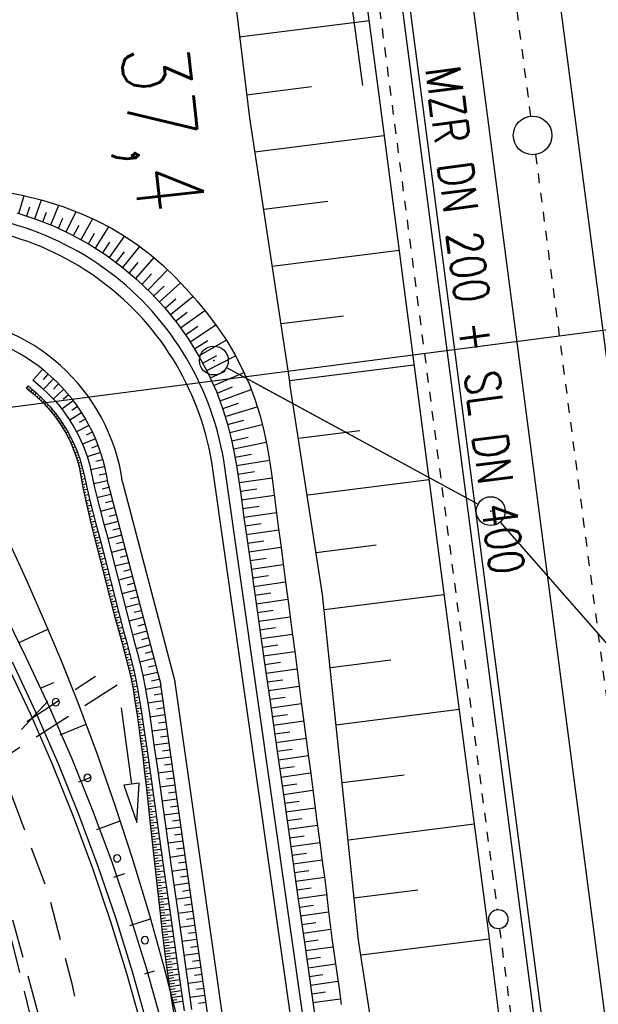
# Model space of a CAD drawing. Extents: x 446224 to 446791, y 446199 to 447379.
# Tile 109 of 113: x 446357 to 446387, y 447286 to 447337. Entities that reach past the tile are written whole.
import ezdxf

# ---------------------------------------------------------------- set-up
doc = ezdxf.new("R2010")
doc.units = 0
doc.header["$LTSCALE"] = 2
doc.header["$MEASUREMENT"] = 0
for name, pattern in [('ACAD_ISO03W100', [0.5, 0.25, -0.25]), ('ACAD_ISO10W100W', [0.5, 0.25, -0.25]), ('AUSGEZOGEN', [0]), ('GESTRICH-X2', [1.5, 1, -0.5])]:
    doc.linetypes.add(name, pattern=pattern)
doc.layers.get('0').update_dxf_attribs({"linetype": 'AUSGEZOGEN'})
for name, color, linetype in [('200-GRENZL-BAB', 7, 'AUSGEZOGEN'), ('200-GRENZP-BAB', 7, 'AUSGEZOGEN'), ('201-GRENZL-BAB', 7, 'AUSGEZOGEN'), ('201-GRENZP-BAB', 7, 'AUSGEZOGEN'), ('BOESCHG', 250, 'AUSGEZOGEN'), ('DB-Autohof', 15, 'CONTINUOUS'), ('DB-Bahnachse', 7, 'CONTINUOUS'), ('DB-Böschungen', 15, 'CONTINUOUS'), ('DB-Gleisachse', 7, 'CONTINUOUS'), ('DB-Kabelanlagen', 15, 'CONTINUOUS'), ('DB-Tiefenentwässerung', 15, 'CONTINUOUS'), ('DB-Wegböschungen', 15, 'CONTINUOUS'), ('DB-Wege', 15, 'CONTINUOUS'), ('GASLTG', 4, 'GESTRICH-X2'), ('Planeinteilung', 250, 'CONTINUOUS'), ('RAHMEN', 7, 'AUSGEZOGEN'), ('SCHMUTZWASSER', 30, 'GESTRICH-X2'), ('W-LTG', 4, 'GESTRICH-X2')]:
    doc.layers.add(name, color=color, linetype=linetype)
doc.styles.add('ROMANS', font='romans.shx', dxfattribs={"width": 0.8})

# ---------------------------------------------------------------- blocks, each defined once
blk = doc.blocks.new('1135420')
at = {"layer": 'RAHMEN'}
blk.add_line((25, 415), (25, 5), dxfattribs=at)
blk = doc.blocks.new('GST')
at = {"color": 0}
blk.add_circle((0, 0), 0.75, dxfattribs=at)
blk.add_point((0, 0), dxfattribs=at)

msp = doc.modelspace()

# ---------------------------------------------------------------- linework, layer by layer
at = {"layer": '200-GRENZL-BAB', "flags": 128}
for points in [[(446367.809, 447318.821), (446380.851, 447311.727)], [(446382.005, 447310.805), (446401.026, 447289.114)]]:
    msp.add_lwpolyline(points, dxfattribs=at)
at = {"layer": '201-GRENZL-BAB', "flags": 128}
for points in [[(446368.737, 447318.317), (446380.851, 447311.729)], [(446382.005, 447310.806), (446401.026, 447289.114)]]:
    msp.add_lwpolyline(points, dxfattribs=at)
at = {"layer": 'BOESCHG'}
msp.add_lwpolyline([(446482.746, 447140.555, 0.000007), (446485.092, 447124.399, 0.000282)], format="xyb", dxfattribs=at)
at = {"layer": 'DB-Autohof', "linetype": 'Continuous'}
for p, q in [((446354.347, 447310.05), (446357.378, 447303.834)), ((446356.453, 447309.939), (446357.403, 447307.858)), ((446357.403, 447307.858), (446358.323, 447305.765)), ((446358.323, 447305.765), (446359.209, 447303.657)), ((446357.083, 447304.585), (446358.538, 447305.26)), ((446357.083, 447304.585), (446358.538, 447305.26)), ((446357.378, 447303.834), (446358.606, 447301.224)), ((446356.411, 447303.433), (446357.632, 447300.838)), ((446356.682, 447303.563), (446357.905, 447300.962)), ((446359.209, 447303.657), (446360.059, 447301.534)), ((446358.153, 447302.19), (446358.854, 447302.495)), ((446358.153, 447302.19), (446358.854, 447302.495)), ((446360.059, 447301.534), (446361.08, 447298.821)), ((446357.632, 447300.838), (446358.779, 447298.213)), ((446357.905, 447300.962), (446359.056, 447298.329)), ((446358.606, 447301.224), (446359.762, 447298.577)), ((446359.178, 447299.77), (446360.521, 447300.326)), ((446359.178, 447299.77), (446360.521, 447300.326)), ((446361.08, 447298.821), (446362.04, 447296.085)), ((446358.779, 447298.213), (446359.853, 447295.556)), ((446359.056, 447298.329), (446360.133, 447295.664)), ((446359.762, 447298.577), (446360.844, 447295.9)), ((446360.153, 447297.332), (446360.795, 447297.58)), ((446360.153, 447297.332), (446360.795, 447297.58)), ((446360.133, 447295.664), (446361.135, 447292.971)), ((446360.844, 447295.9), (446361.851, 447293.193)), ((446362.04, 447296.085), (446362.939, 447293.327)), ((446359.853, 447295.556), (446360.852, 447292.87)), ((446361.081, 447294.873), (446362.297, 447295.317)), ((446361.081, 447294.873), (446362.297, 447295.317)), ((446361.851, 447293.193), (446362.782, 447290.46)), ((446362.939, 447293.327), (446363.778, 447290.549)), ((446360.852, 447292.87), (446361.776, 447290.158)), ((446361.135, 447292.971), (446362.062, 447290.25)), ((446361.958, 447292.397), (446362.533, 447292.591)), ((446361.958, 447292.397), (446362.533, 447292.591)), ((446363.778, 447290.549), (446364.558, 447287.753)), ((446361.776, 447290.158), (446362.625, 447287.42)), ((446362.062, 447290.25), (446362.912, 447287.505)), ((446362.782, 447290.46), (446363.637, 447287.701)), ((446362.787, 447289.899), (446363.867, 447290.241)), ((446362.787, 447289.899), (446363.867, 447290.241)), ((446362.912, 447287.505), (446363.686, 447284.737)), ((446363.566, 447287.385), (446364.071, 447287.535)), ((446363.566, 447287.385), (446364.071, 447287.535)), ((446363.637, 447287.701), (446364.415, 447284.92)), ((446364.558, 447287.753), (446365.279, 447284.941)), ((446362.625, 447287.42), (446363.396, 447284.661))]:
    msp.add_line(p, q, dxfattribs=at)
for centre, start, end in [((446358.955, 447301.468), 0, 180), ((446358.955, 447301.468), 180, 0), ((446360.597, 447297.542), 0, 180), ((446360.597, 447297.542), 180, 0), ((446362.129, 447293.371), 0, 180), ((446362.129, 447293.371), 180, 0), ((446363.575, 447289.131), 0, 180), ((446363.575, 447289.131), 180, 0)]:
    msp.add_arc(centre, 0.188, start, end, dxfattribs=at)
at = {"layer": 'DB-Bahnachse', "linetype": 'ACAD_ISO10W100W'}
msp.add_line((446381.826, 447345.232), (446383.574, 447331.842), dxfattribs=at)
msp.add_lwpolyline([(446383.833, 447329.86), (446396.526, 447232.684)], dxfattribs=at)
at = {"layer": 'DB-Bahnachse', "linetype": 'Continuous'}
msp.add_circle((446383.681, 447330.848), 1, dxfattribs=at)
at = {"layer": 'DB-Böschungen', "linetype": 'Continuous'}
for p, q in [((446374.226, 447344.243), (446375.736, 447332.669)), ((446367.576, 447343.377), (446368.995, 447331.767)), ((446375.736, 447332.669), (446378.968, 447307.879)), ((446368.995, 447331.767), (446371.091, 447317.971)), ((446378.968, 447307.879), (446381.323, 447290.033)), ((446381.323, 447290.033), (446382.201, 447283.088))]:
    msp.add_line(p, q, dxfattribs=at)
for points in [[(446375.215, 447336.786), (446368.469, 447335.934)], [(446368.845, 447332.958), (446372.218, 447333.384)], [(446375.967, 447330.833), (446369.271, 447329.987)], [(446369.746, 447327.024), (446373.069, 447327.444)], [(446376.769, 447324.887), (446370.172, 447324.054)], [(446370.647, 447321.09), (446373.871, 447321.497)], [(446377.521, 447318.934), (446371.072, 447318.12)], [(446371.081, 447317.994), (446372.774, 447307.046), (446374.633, 447289.137), (446375.709, 447282.218), (446378.395, 447257.358), (446381.529, 447232.556), (446383.972, 447218.803)], [(446371.548, 447315.156), (446374.722, 447315.557)], [(446378.323, 447312.988), (446372.023, 447312.192)], [(446372.448, 447309.222), (446375.574, 447309.617)], [(446379.075, 447307.035), (446372.874, 447306.252)], [(446373.2, 447303.269), (446376.326, 447303.664)], [(446379.876, 447301.089), (446373.477, 447300.28)], [(446373.804, 447297.298), (446377.028, 447297.705)], [(446380.652, 447295.139), (446374.13, 447294.315)], [(446374.407, 447291.326), (446377.73, 447291.746)], [(446381.43, 447289.19), (446374.783, 447288.35)]]:
    msp.add_lwpolyline(points, dxfattribs=at)
at = {"layer": 'DB-Gleisachse', "linetype": 'Continuous'}
for p, q in [((446384.08, 447345.526), (446426.409, 447021.37)), ((446379.618, 447344.945), (446421.935, 447020.876))]:
    msp.add_line(p, q, dxfattribs=at)
at = {"layer": 'DB-Kabelanlagen', "linetype": 'Continuous'}
for p, q in [((446375.999, 447344.474), (446411.289, 447074.213)), ((446376.395, 447344.525), (446411.686, 447074.265))]:
    msp.add_line(p, q, dxfattribs=at)
at = {"layer": 'DB-Tiefenentwässerung', "linetype": 'ACAD_ISO03W100'}
for p, q in [((446374.836, 447344.322), (446381.839, 447290.714)), ((446381.968, 447289.722), (446391.962, 447213.22))]:
    msp.add_line(p, q, dxfattribs=at)
at = {"layer": 'DB-Tiefenentwässerung', "linetype": 'Continuous'}
msp.add_lwpolyline([(446374.882, 447333.439), (446374.346, 447337.403), (446374.743, 447337.457), (446374.078, 447339.385), (446373.95, 447337.349), (446374.346, 447337.403)], dxfattribs=at)
msp.add_circle((446381.904, 447290.218), 0.5, dxfattribs=at)
at = {"layer": 'DB-Wegböschungen', "linetype": 'Continuous'}
for p, q in [((446357.031, 447326.804), (446357.31, 447327.73)), ((446357.871, 447326.528), (446358.218, 447327.505)), ((446357.451, 447326.672), (446357.609, 447327.147)), ((446358.285, 447326.374), (446358.476, 447326.874)), ((446358.693, 447326.209), (446359.114, 447327.232)), ((446359.487, 447325.85), (446360.002, 447326.906)), ((446359.093, 447326.036), (446359.326, 447326.556)), ((446360.262, 447325.447), (446360.87, 447326.533)), ((446359.877, 447325.654), (446360.158, 447326.19)), ((446360.643, 447325.228), (446360.968, 447325.778)), ((446361.018, 447325), (446361.711, 447326.112)), ((446361.386, 447324.761), (446361.753, 447325.321)), ((446361.742, 447324.516), (446362.528, 447325.635)), ((446362.09, 447324.262), (446362.508, 447324.818)), ((446362.431, 447323.998), (446363.315, 447325.097)), ((446362.77, 447323.721), (446363.23, 447324.266)), ((446363.101, 447323.436), (446364.052, 447324.511)), ((446363.739, 447322.839), (446364.751, 447323.879)), ((446363.424, 447323.142), (446363.915, 447323.671)), ((446364.337, 447322.215), (446365.421, 447323.205)), ((446364.044, 447322.529), (446364.566, 447323.039)), ((446364.621, 447321.894), (446365.184, 447322.375)), ((446364.897, 447321.562), (446366.067, 447322.501)), ((446365.168, 447321.22), (446365.772, 447321.682)), ((446365.428, 447320.871), (446366.677, 447321.779)), ((446365.679, 447320.516), (446366.325, 447320.961)), ((446365.92, 447320.154), (446367.254, 447321.027)), ((446366.152, 447319.787), (446366.839, 447320.213)), ((446366.371, 447319.418), (446367.79, 447320.24)), ((446366.579, 447319.043), (446367.31, 447319.437)), ((446366.779, 447318.662), (446368.277, 447319.416)), ((446358.257, 447318.712), (446357.78, 447318.17)), ((446366.969, 447318.273), (446367.734, 447318.634)), ((446358.535, 447318.466), (446358.293, 447318.198)), ((446358.812, 447318.215), (446358.319, 447317.688)), ((446367.148, 447317.883), (446368.708, 447318.565)), ((446357.439, 447317.749), (446357.53, 447317.858)), ((446357.548, 447317.658), (446357.592, 447317.711)), ((446357.656, 447317.566), (446357.744, 447317.669)), ((446359.352, 447317.684), (446358.825, 447317.189)), ((446359.084, 447317.956), (446358.831, 447317.699)), ((446367.314, 447317.488), (446368.109, 447317.808)), ((446367.469, 447317.087), (446369.084, 447317.685)), ((446357.764, 447317.474), (446357.807, 447317.524)), ((446357.871, 447317.381), (446357.957, 447317.478)), ((446357.977, 447317.287), (446358.019, 447317.334)), ((446358.082, 447317.192), (446358.167, 447317.284)), ((446358.185, 447317.096), (446358.227, 447317.14)), ((446358.287, 447316.998), (446358.371, 447317.083)), ((446359.85, 447317.096), (446359.274, 447316.658)), ((446359.607, 447317.397), (446359.332, 447317.163)), ((446358.387, 447316.898), (446358.429, 447316.939)), ((446358.484, 447316.797), (446358.57, 447316.876)), ((446358.58, 447316.692), (446358.623, 447316.731)), ((446358.673, 447316.586), (446358.759, 447316.661)), ((446360.076, 447316.787), (446359.779, 447316.581)), ((446367.613, 447316.683), (446368.432, 447316.96)), ((446367.745, 447316.273), (446369.401, 447316.784)), ((446358.763, 447316.477), (446358.807, 447316.514)), ((446358.85, 447316.367), (446358.94, 447316.437)), ((446358.936, 447316.255), (446358.981, 447316.289)), ((446359.018, 447316.141), (446359.111, 447316.206)), ((446359.099, 447316.025), (446359.146, 447316.057)), ((446360.287, 447316.47), (446359.677, 447316.082)), ((446360.485, 447316.145), (446360.173, 447315.962)), ((446367.864, 447315.862), (446368.701, 447316.093)), ((446359.177, 447315.907), (446359.272, 447315.97)), ((446359.253, 447315.788), (446359.302, 447315.819)), ((446359.327, 447315.667), (446359.426, 447315.728)), ((446359.398, 447315.546), (446359.449, 447315.575)), ((446360.672, 447315.811), (446360.033, 447315.474)), ((446367.974, 447315.439), (446369.659, 447315.869)), ((446359.468, 447315.423), (446359.572, 447315.481)), ((446359.536, 447315.299), (446359.589, 447315.327)), ((446359.601, 447315.174), (446359.71, 447315.229)), ((446359.664, 447315.048), (446359.72, 447315.075)), ((446361.006, 447315.125), (446360.341, 447314.84)), ((446360.846, 447315.473), (446360.52, 447315.316)), ((446368.074, 447315.019), (446368.922, 447315.213)), ((446359.725, 447314.92), (446359.839, 447314.973)), ((446359.784, 447314.792), (446359.842, 447314.818)), ((446359.839, 447314.662), (446359.959, 447314.713)), ((446359.891, 447314.532), (446359.954, 447314.556)), ((446361.149, 447314.769), (446360.81, 447314.642)), ((446368.165, 447314.594), (446369.869, 447314.944)), ((446359.942, 447314.401), (446360.07, 447314.447)), ((446359.988, 447314.268), (446360.054, 447314.29)), ((446360.032, 447314.134), (446360.168, 447314.176)), ((446360.072, 447313.999), (446360.142, 447314.019)), ((446361.275, 447314.403), (446360.585, 447314.188)), ((446361.38, 447314.036), (446361.032, 447313.943)), ((446368.248, 447314.165), (446369.103, 447314.324)), ((446368.324, 447313.734), (446370.037, 447314.019)), ((446360.109, 447313.864), (446360.254, 447313.901)), ((446360.143, 447313.727), (446360.218, 447313.745)), ((446360.175, 447313.589), (446360.329, 447313.624)), ((446361.47, 447313.669), (446360.768, 447313.504)), ((446360.204, 447313.451), (446360.284, 447313.468)), ((446360.232, 447313.312), (446360.396, 447313.345)), ((446360.258, 447313.173), (446360.342, 447313.189)), ((446360.283, 447313.034), (446360.457, 447313.065)), ((446361.55, 447313.306), (446361.199, 447313.228)), ((446368.395, 447313.295), (446369.251, 447313.428)), ((446368.461, 447312.856), (446370.172, 447313.102)), ((446360.308, 447312.894), (446360.397, 447312.91)), ((446360.333, 447312.754), (446360.516, 447312.787)), ((446360.358, 447312.613), (446360.452, 447312.631)), ((446360.384, 447312.472), (446360.576, 447312.51)), ((446361.627, 447312.946), (446360.923, 447312.793)), ((446361.706, 447312.591), (446361.355, 447312.511)), ((446368.524, 447312.41), (446369.377, 447312.529)), ((446360.411, 447312.332), (446360.509, 447312.352)), ((446360.439, 447312.193), (446360.639, 447312.233)), ((446360.468, 447312.053), (446360.57, 447312.074)), ((446360.498, 447311.913), (446360.706, 447311.957)), ((446361.79, 447312.239), (446361.088, 447312.068)), ((446368.585, 447311.962), (446370.287, 447312.196)), ((446360.528, 447311.773), (446360.634, 447311.796)), ((446360.56, 447311.634), (446360.774, 447311.682)), ((446360.592, 447311.494), (446360.701, 447311.52)), ((446361.971, 447311.536), (446361.272, 447311.349)), ((446361.878, 447311.888), (446361.528, 447311.797)), ((446368.645, 447311.513), (446369.494, 447311.629)), ((446360.625, 447311.355), (446360.845, 447311.408)), ((446360.658, 447311.217), (446360.769, 447311.243)), ((446360.691, 447311.078), (446360.918, 447311.133)), ((446360.726, 447310.939), (446360.84, 447310.968)), ((446362.067, 447311.183), (446361.716, 447311.088)), ((446368.706, 447311.063), (446370.398, 447311.294)), ((446360.76, 447310.801), (446360.991, 447310.859)), ((446360.795, 447310.663), (446360.911, 447310.692)), ((446360.83, 447310.525), (446361.065, 447310.584)), ((446362.164, 447310.829), (446361.462, 447310.638)), ((446362.262, 447310.475), (446361.91, 447310.379)), ((446368.769, 447310.611), (446369.612, 447310.729)), ((446360.865, 447310.387), (446360.984, 447310.417)), ((446360.9, 447310.249), (446361.139, 447310.309)), ((446360.936, 447310.111), (446361.056, 447310.141)), ((446360.971, 447309.973), (446361.213, 447310.034)), ((446362.359, 447310.121), (446361.652, 447309.929)), ((446368.833, 447310.16), (446370.513, 447310.398)), ((446361.006, 447309.835), (446361.128, 447309.866)), ((446361.042, 447309.697), (446361.286, 447309.759)), ((446361.077, 447309.56), (446361.2, 447309.591)), ((446361.112, 447309.422), (446361.358, 447309.484)), ((446362.549, 447309.409), (446361.837, 447309.221)), ((446362.454, 447309.765), (446362.1, 447309.67)), ((446368.897, 447309.709), (446369.735, 447309.829)), ((446368.962, 447309.26), (446370.632, 447309.5)), ((446361.148, 447309.284), (446361.271, 447309.315)), ((446361.183, 447309.146), (446361.43, 447309.208)), ((446361.218, 447309.008), (446361.342, 447309.039)), ((446361.254, 447308.87), (446361.5, 447308.933)), ((446362.643, 447309.052), (446362.285, 447308.959)), ((446369.027, 447308.81), (446369.86, 447308.93)), ((446361.289, 447308.732), (446361.412, 447308.764)), ((446361.324, 447308.595), (446361.571, 447308.657)), ((446361.359, 447308.457), (446361.483, 447308.488)), ((446362.735, 447308.697), (446362.018, 447308.511)), ((446369.092, 447308.361), (446370.752, 447308.6)), ((446361.395, 447308.319), (446361.641, 447308.381)), ((446361.43, 447308.181), (446361.553, 447308.212)), ((446361.465, 447308.043), (446361.71, 447308.105)), ((446361.5, 447307.905), (446361.623, 447307.936)), ((446362.918, 447307.986), (446362.198, 447307.799)), ((446362.827, 447308.341), (446362.467, 447308.248)), ((446369.156, 447307.912), (446369.984, 447308.031)), ((446361.535, 447307.767), (446361.78, 447307.829)), ((446361.57, 447307.629), (446361.692, 447307.66)), ((446361.606, 447307.491), (446361.849, 447307.553)), ((446361.641, 447307.353), (446361.762, 447307.384)), ((446363.009, 447307.63), (446362.648, 447307.536)), ((446369.22, 447307.462), (446370.871, 447307.7)), ((446361.676, 447307.216), (446361.918, 447307.277)), ((446361.711, 447307.078), (446361.832, 447307.108)), ((446361.746, 447306.94), (446361.988, 447307.001)), ((446363.101, 447307.275), (446362.377, 447307.086)), ((446363.192, 447306.919), (446362.83, 447306.825)), ((446369.284, 447307.013), (446370.107, 447307.131)), ((446361.781, 447306.802), (446361.902, 447306.832)), ((446361.817, 447306.664), (446362.058, 447306.725)), ((446361.852, 447306.526), (446361.972, 447306.557)), ((446361.888, 447306.387), (446362.128, 447306.45)), ((446363.285, 447306.564), (446362.557, 447306.375)), ((446369.347, 447306.564), (446370.988, 447306.8)), ((446361.924, 447306.249), (446362.043, 447306.281)), ((446361.959, 447306.111), (446362.198, 447306.175)), ((446361.995, 447305.974), (446362.115, 447306.005)), ((446362.032, 447305.836), (446362.269, 447305.899)), ((446363.472, 447305.857), (446362.743, 447305.661)), ((446363.378, 447306.21), (446363.013, 447306.114)), ((446369.411, 447306.114), (446370.229, 447306.232)), ((446369.475, 447305.665), (446371.106, 447305.9)), ((446362.068, 447305.699), (446362.187, 447305.73)), ((446362.105, 447305.561), (446362.342, 447305.624)), ((446362.142, 447305.424), (446362.26, 447305.455)), ((446362.179, 447305.286), (446362.414, 447305.349)), ((446363.567, 447305.505), (446363.202, 447305.404)), ((446369.539, 447305.215), (446370.352, 447305.332)), ((446362.217, 447305.148), (446362.334, 447305.18)), ((446362.254, 447305.01), (446362.488, 447305.075)), ((446362.292, 447304.873), (446362.409, 447304.905)), ((446363.664, 447305.152), (446362.934, 447304.948)), ((446369.603, 447304.766), (446371.224, 447304.999)), ((446362.33, 447304.736), (446362.562, 447304.801)), ((446362.368, 447304.599), (446362.484, 447304.631)), ((446362.406, 447304.462), (446362.637, 447304.526)), ((446362.444, 447304.325), (446362.559, 447304.356)), ((446363.86, 447304.443), (446363.125, 447304.241)), ((446363.762, 447304.798), (446363.396, 447304.696)), ((446369.667, 447304.317), (446370.475, 447304.433)), ((446362.482, 447304.188), (446362.711, 447304.251)), ((446362.519, 447304.051), (446362.634, 447304.082)), ((446362.556, 447303.914), (446362.785, 447303.975)), ((446362.592, 447303.777), (446362.707, 447303.807)), ((446363.957, 447304.086), (446363.588, 447303.987)), ((446369.731, 447303.867), (446371.342, 447304.099)), ((446362.628, 447303.64), (446362.857, 447303.698)), ((446362.663, 447303.503), (446362.777, 447303.531)), ((446362.697, 447303.365), (446362.926, 447303.421)), ((446364.052, 447303.727), (446363.308, 447303.537)), ((446364.142, 447303.366), (446363.767, 447303.275)), ((446369.795, 447303.418), (446370.598, 447303.534)), ((446362.731, 447303.227), (446362.846, 447303.255)), ((446362.763, 447303.089), (446362.993, 447303.143)), ((446362.795, 447302.951), (446362.91, 447302.977)), ((446362.825, 447302.813), (446363.056, 447302.864)), ((446364.226, 447303.002), (446363.472, 447302.833)), ((446369.859, 447302.969), (446371.461, 447303.199)), ((446362.855, 447302.675), (446362.971, 447302.699)), ((446362.883, 447302.537), (446363.116, 447302.583)), ((446362.91, 447302.398), (446363.027, 447302.42)), ((446362.936, 447302.259), (446363.172, 447302.302)), ((446364.374, 447302.269), (446363.611, 447302.126)), ((446364.303, 447302.636), (446363.924, 447302.558)), ((446369.923, 447302.519), (446370.721, 447302.634)), ((446369.987, 447302.07), (446371.579, 447302.299)), ((446362.961, 447302.12), (446363.08, 447302.141)), ((446362.986, 447301.98), (446363.224, 447302.021)), ((446363.009, 447301.84), (446363.129, 447301.86)), ((446364.439, 447301.902), (446364.056, 447301.836)), ((446363.032, 447301.701), (446363.273, 447301.739)), ((446363.054, 447301.561), (446363.175, 447301.579)), ((446363.076, 447301.421), (446363.319, 447301.457)), ((446363.097, 447301.28), (446363.219, 447301.298)), ((446364.499, 447301.535), (446363.731, 447301.412)), ((446370.051, 447301.621), (446370.844, 447301.735)), ((446370.115, 447301.171), (446371.697, 447301.399)), ((446363.117, 447301.14), (446363.363, 447301.175)), ((446363.137, 447301), (446363.261, 447301.017)), ((446363.157, 447300.859), (446363.406, 447300.893)), ((446363.177, 447300.718), (446363.302, 447300.735)), ((446364.611, 447300.804), (446363.84, 447300.691)), ((446364.556, 447301.17), (446364.171, 447301.111)), ((446370.179, 447300.722), (446370.967, 447300.835)), ((446363.196, 447300.577), (446363.448, 447300.612)), ((446363.215, 447300.436), (446363.342, 447300.453)), ((446363.235, 447300.295), (446363.489, 447300.33)), ((446364.663, 447300.439), (446364.278, 447300.384)), ((446370.243, 447300.272), (446371.815, 447300.499)), ((446363.254, 447300.154), (446363.381, 447300.171)), ((446363.273, 447300.013), (446363.529, 447300.048)), ((446363.293, 447299.872), (446363.421, 447299.889)), ((446363.312, 447299.731), (446363.569, 447299.766)), ((446364.716, 447300.075), (446363.945, 447299.967)), ((446364.768, 447299.711), (446364.382, 447299.657)), ((446370.306, 447299.823), (446371.09, 447299.936)), ((446363.331, 447299.59), (446363.46, 447299.608)), ((446363.35, 447299.449), (446363.61, 447299.485)), ((446363.369, 447299.308), (446363.5, 447299.326)), ((446363.388, 447299.167), (446363.65, 447299.202)), ((446364.819, 447299.348), (446364.048, 447299.24)), ((446370.37, 447299.374), (446371.933, 447299.598)), ((446363.407, 447299.026), (446363.538, 447299.044)), ((446363.426, 447298.886), (446363.69, 447298.92)), ((446363.444, 447298.745), (446363.577, 447298.762)), ((446364.871, 447298.984), (446364.486, 447298.931)), ((446370.434, 447298.924), (446371.213, 447299.036)), ((446370.498, 447298.475), (446372.051, 447298.698)), ((446363.462, 447298.604), (446363.73, 447298.638)), ((446363.481, 447298.462), (446363.615, 447298.48)), ((446363.498, 447298.321), (446363.77, 447298.356)), ((446363.516, 447298.181), (446363.653, 447298.198)), ((446364.923, 447298.621), (446364.152, 447298.513)), ((446364.974, 447298.257), (446364.589, 447298.203)), ((446363.533, 447298.04), (446363.81, 447298.073)), ((446363.55, 447297.899), (446363.69, 447297.915)), ((446363.567, 447297.758), (446363.85, 447297.791)), ((446365.026, 447297.894), (446364.255, 447297.786)), ((446370.562, 447298.026), (446371.336, 447298.137)), ((446370.626, 447297.576), (446372.169, 447297.798)), ((446363.583, 447297.616), (446363.727, 447297.633)), ((446363.599, 447297.475), (446363.89, 447297.509)), ((446363.615, 447297.333), (446363.762, 447297.351)), ((446363.631, 447297.193), (446363.93, 447297.226)), ((446365.129, 447297.167), (446364.358, 447297.059)), ((446365.077, 447297.53), (446364.692, 447297.476)), ((446370.69, 447297.127), (446371.459, 447297.238)), ((446363.646, 447297.052), (446363.798, 447297.068)), ((446363.661, 447296.911), (446363.97, 447296.943)), ((446363.676, 447296.769), (446363.833, 447296.786)), ((446363.691, 447296.628), (446364.011, 447296.661)), ((446365.181, 447296.803), (446364.795, 447296.749)), ((446370.754, 447296.678), (446372.287, 447296.898)), ((446363.705, 447296.486), (446363.868, 447296.503)), ((446363.72, 447296.344), (446364.051, 447296.379)), ((446363.735, 447296.203), (446363.903, 447296.221)), ((446365.232, 447296.44), (446364.461, 447296.332)), ((446370.818, 447296.228), (446371.582, 447296.338)), ((446363.749, 447296.061), (446364.091, 447296.097)), ((446363.764, 447295.92), (446363.937, 447295.938)), ((446363.778, 447295.778), (446364.131, 447295.815)), ((446363.793, 447295.637), (446363.972, 447295.655)), ((446365.336, 447295.713), (446364.565, 447295.605)), ((446365.284, 447296.076), (446364.899, 447296.023)), ((446370.882, 447295.779), (446372.405, 447295.998)), ((446363.807, 447295.495), (446364.171, 447295.533)), ((446363.822, 447295.354), (446364.007, 447295.373)), ((446363.837, 447295.212), (446364.211, 447295.251)), ((446365.388, 447295.349), (446365.002, 447295.296)), ((446370.946, 447295.329), (446371.705, 447295.439)), ((446363.852, 447295.07), (446364.042, 447295.09)), ((446363.867, 447294.929), (446364.252, 447294.969)), ((446363.883, 447294.787), (446364.077, 447294.808)), ((446363.898, 447294.645), (446364.292, 447294.688)), ((446365.44, 447294.986), (446364.669, 447294.878)), ((446365.491, 447294.622), (446365.106, 447294.569)), ((446371.01, 447294.88), (446372.522, 447295.098)), ((446363.914, 447294.503), (446364.113, 447294.526)), ((446363.929, 447294.361), (446364.332, 447294.407)), ((446363.945, 447294.22), (446364.148, 447294.243)), ((446363.96, 447294.078), (446364.372, 447294.125)), ((446365.543, 447294.259), (446364.772, 447294.151)), ((446371.074, 447294.431), (446371.828, 447294.539)), ((446371.138, 447293.981), (446372.641, 447294.198)), ((446363.976, 447293.937), (446364.184, 447293.961)), ((446363.992, 447293.796), (446364.412, 447293.843)), ((446364.008, 447293.654), (446364.22, 447293.678)), ((446365.595, 447293.895), (446365.209, 447293.842)), ((446371.202, 447293.532), (446371.952, 447293.64)), ((446364.023, 447293.513), (446364.452, 447293.562)), ((446364.039, 447293.371), (446364.256, 447293.396)), ((446364.055, 447293.23), (446364.492, 447293.28)), ((446364.071, 447293.088), (446364.291, 447293.114)), ((446365.647, 447293.532), (446364.876, 447293.424)), ((446365.698, 447293.168), (446365.313, 447293.115)), ((446371.266, 447293.083), (446372.762, 447293.298)), ((446364.087, 447292.947), (446364.532, 447292.998)), ((446364.102, 447292.805), (446364.327, 447292.831)), ((446364.118, 447292.664), (446364.572, 447292.716)), ((446365.75, 447292.805), (446364.979, 447292.697)), ((446371.33, 447292.633), (446372.076, 447292.741)), ((446364.134, 447292.523), (446364.363, 447292.549)), ((446364.149, 447292.381), (446364.612, 447292.434)), ((446364.165, 447292.24), (446364.399, 447292.266)), ((446364.18, 447292.099), (446364.653, 447292.151)), ((446365.853, 447292.078), (446365.082, 447291.971)), ((446365.802, 447292.441), (446365.416, 447292.388)), ((446371.394, 447292.184), (446372.881, 447292.398)), ((446364.196, 447291.957), (446364.434, 447291.984)), ((446364.212, 447291.817), (446364.693, 447291.869)), ((446364.227, 447291.674), (446364.47, 447291.702)), ((446364.243, 447291.533), (446364.733, 447291.588)), ((446365.905, 447291.714), (446365.52, 447291.661)), ((446371.458, 447291.735), (446372.199, 447291.841)), ((446364.259, 447291.391), (446364.506, 447291.419)), ((446364.274, 447291.25), (446364.773, 447291.306)), ((446364.29, 447291.108), (446364.541, 447291.137)), ((446365.957, 447291.351), (446365.186, 447291.244)), ((446371.522, 447291.285), (446372.995, 447291.497)), ((446364.306, 447290.967), (446364.813, 447291.024)), ((446364.321, 447290.825), (446364.577, 447290.854)), ((446364.337, 447290.684), (446364.853, 447290.743)), ((446364.353, 447290.542), (446364.613, 447290.572)), ((446366.06, 447290.624), (446365.289, 447290.517)), ((446366.009, 447290.988), (446365.623, 447290.934)), ((446371.586, 447290.836), (446372.317, 447290.941)), ((446371.65, 447290.386), (446373.101, 447290.595)), ((446364.369, 447290.401), (446364.893, 447290.461)), ((446364.385, 447290.259), (446364.649, 447290.29)), ((446364.401, 447290.118), (446364.933, 447290.179)), ((446366.112, 447290.261), (446365.727, 447290.207)), ((446371.714, 447289.937), (446372.434, 447290.041)), ((446364.417, 447289.977), (446364.685, 447290.007)), ((446364.433, 447289.835), (446364.974, 447289.897)), ((446364.45, 447289.693), (446364.722, 447289.725)), ((446364.466, 447289.551), (446365.014, 447289.616)), ((446366.164, 447289.897), (446365.393, 447289.79)), ((446366.216, 447289.534), (446365.83, 447289.48)), ((446371.778, 447289.488), (446373.208, 447289.693)), ((446364.483, 447289.409), (446364.758, 447289.443)), ((446364.5, 447289.268), (446365.054, 447289.335)), ((446364.517, 447289.127), (446364.795, 447289.16)), ((446364.534, 447288.985), (446365.094, 447289.054)), ((446366.267, 447289.17), (446365.496, 447289.063)), ((446371.842, 447289.038), (446372.553, 447289.141)), ((446364.552, 447288.843), (446364.833, 447288.878)), ((446364.57, 447288.701), (446365.134, 447288.773)), ((446364.587, 447288.56), (446364.87, 447288.596)), ((446364.606, 447288.419), (446365.174, 447288.491)), ((446366.319, 447288.807), (446365.934, 447288.753)), ((446371.906, 447288.589), (446373.326, 447288.793)), ((446364.624, 447288.277), (446364.909, 447288.314)), ((446364.643, 447288.136), (446365.214, 447288.211)), ((446364.662, 447287.993), (446364.948, 447288.032)), ((446366.371, 447288.443), (446365.6, 447288.336)), ((446366.423, 447288.08), (446366.037, 447288.026)), ((446371.969, 447288.14), (446372.68, 447288.242)), ((446364.681, 447287.852), (446365.253, 447287.931)), ((446364.701, 447287.71), (446364.987, 447287.75)), ((446364.721, 447287.569), (446365.293, 447287.65)), ((446364.742, 447287.427), (446365.028, 447287.468)), ((446366.474, 447287.716), (446365.703, 447287.609)), ((446372.033, 447287.69), (446373.457, 447287.895)), ((446364.762, 447287.286), (446365.333, 447287.37)), ((446364.783, 447287.145), (446365.068, 447287.187)), ((446364.804, 447287.004), (446365.373, 447287.088)), ((446366.578, 447286.989), (446365.807, 447286.882)), ((446366.526, 447287.353), (446366.141, 447287.299)), ((446372.097, 447287.241), (446372.81, 447287.343)), ((446372.161, 447286.792), (446373.588, 447286.997)), ((446364.826, 447286.862), (446365.109, 447286.905)), ((446364.847, 447286.721), (446365.413, 447286.808)), ((446364.868, 447286.58), (446365.151, 447286.624)), ((446364.89, 447286.44), (446365.453, 447286.526)), ((446366.63, 447286.626), (446366.244, 447286.572)), ((446372.225, 447286.342), (446372.938, 447286.445)), ((446364.912, 447286.299), (446365.193, 447286.342)), ((446364.934, 447286.158), (446365.493, 447286.244)), ((446364.955, 447286.018), (446365.234, 447286.06)), ((446364.977, 447285.877), (446365.534, 447285.962)), ((446366.681, 447286.262), (446365.91, 447286.155)), ((446372.289, 447285.893), (446373.708, 447286.097)), ((446366.733, 447285.899), (446366.347, 447285.845))]:
    msp.add_line(p, q, dxfattribs=at)
for points in [[(446356.402, 447327.903), (446357.201, 447327.754), (446358.267, 447327.493), (446359.314, 447327.164), (446360.338, 447326.769), (446361.099, 447326.425), (446361.84, 447326.041), (446362.558, 447325.616), (446363.246, 447325.149), (446363.907, 447324.634), (446364.536, 447324.081), (446365.139, 447323.496), (446365.719, 447322.888), (446366.281, 447322.255), (446366.818, 447321.603), (446367.326, 447320.928), (446367.798, 447320.228), (446368.233, 447319.497), (446368.625, 447318.742), (446368.973, 447317.965), (446369.274, 447317.169), (446369.528, 447316.363), (446369.739, 447315.545), (446369.914, 447314.718), (446370.058, 447313.885), (446370.177, 447313.06), (446370.282, 447312.233), (446370.384, 447311.406), (446370.489, 447310.58), (446370.599, 447309.753), (446370.709, 447308.927), (446370.872, 447307.688), (446371.034, 447306.448), (446371.197, 447305.209), (446371.359, 447303.969), (446371.685, 447301.491), (446372.01, 447299.012), (446372.173, 447297.772), (446372.335, 447296.533), (446372.497, 447295.293), (446372.66, 447294.054), (446372.771, 447293.228), (446372.881, 447292.402), (446372.986, 447291.575), (446373.083, 447290.747), (446373.181, 447289.919), (446373.285, 447289.092), (446373.402, 447288.267), (446373.524, 447287.443), (446373.641, 447286.618), (446373.745, 447285.791)], [(446357.769, 447318.18), (446358.179, 447317.816), (446358.578, 447317.442), (446358.955, 447317.047), (446359.301, 447316.625), (446359.616, 447316.177), (446359.903, 447315.708), (446360.162, 447315.224), (446360.389, 447314.726), (446360.578, 447314.213), (446360.693, 447313.813), (446360.791, 447313.408), (446360.879, 447312.999), (446360.967, 447312.591), (446361.11, 447311.978), (446361.266, 447311.369), (446361.429, 447310.762), (446361.592, 447310.155), (446361.805, 447309.344), (446362.013, 447308.532), (446362.218, 447307.719), (446362.422, 447306.906), (446362.63, 447306.093), (446362.843, 447305.282), (446363.008, 447304.675), (446363.171, 447304.068), (446363.327, 447303.459), (446363.469, 447302.846), (446363.591, 447302.234), (446363.698, 447301.618), (446363.795, 447300.999), (446363.885, 447300.38), (446364.062, 447299.143), (446364.238, 447297.905), (446364.414, 447296.668), (446364.59, 447295.43), (446364.942, 447292.955), (446365.295, 447290.48), (446365.647, 447288.005), (446365.999, 447285.53)], [(446357.434, 447317.754), (446357.826, 447317.42), (446358.206, 447317.076), (446358.565, 447316.71), (446358.891, 447316.315), (446359.187, 447315.893), (446359.453, 447315.451), (446359.691, 447314.994), (446359.896, 447314.522), (446360.062, 447314.038), (446360.159, 447313.66), (446360.238, 447313.278), (446360.308, 447312.893), (446360.378, 447312.507), (446360.502, 447311.892), (446360.642, 447311.28), (446360.793, 447310.671), (446360.948, 447310.063), (446361.26, 447308.845), (446361.571, 447307.627), (446361.778, 447306.814), (446361.988, 447306.002), (446362.205, 447305.192), (446362.372, 447304.585), (446362.539, 447303.978), (446362.697, 447303.369), (446362.838, 447302.756), (446362.957, 447302.143), (446363.06, 447301.527), (446363.15, 447300.908), (446363.236, 447300.288), (446363.349, 447299.462), (446363.458, 447298.636), (446363.561, 447297.809), (446363.653, 447296.98), (446363.74, 447296.151), (446363.826, 447295.321), (446363.96, 447294.078), (446364.099, 447292.835), (446364.236, 447291.592), (446364.375, 447290.349), (446364.47, 447289.521), (446364.57, 447288.694), (446364.679, 447287.867), (446364.798, 447287.043), (446364.924, 447286.219), (446365.052, 447285.395)], [(446357.521, 447317.866), (446357.912, 447317.519), (446358.293, 447317.162), (446358.652, 447316.786), (446358.982, 447316.383), (446359.282, 447315.956), (446359.556, 447315.51), (446359.803, 447315.048), (446360.019, 447314.573), (446360.199, 447314.084), (446360.309, 447313.702), (446360.403, 447313.315), (446360.487, 447312.925), (446360.571, 447312.535), (446360.714, 447311.922), (446360.87, 447311.313), (446361.032, 447310.705), (446361.196, 447310.098), (446361.409, 447309.288), (446361.617, 447308.475), (446361.822, 447307.662), (446362.026, 447306.849), (446362.234, 447306.037), (446362.447, 447305.226), (446362.612, 447304.619), (446362.775, 447304.011), (446362.931, 447303.402), (446363.073, 447302.79), (446363.195, 447302.177), (446363.302, 447301.561), (446363.399, 447300.943), (446363.489, 447300.324), (446363.666, 447299.086), (446363.842, 447297.849), (446364.018, 447296.611), (446364.194, 447295.374), (446364.546, 447292.899), (446364.899, 447290.424), (446365.251, 447287.949), (446365.603, 447285.474)], [(446362.349, 447301.178), (446362.884, 447297.214), (446362.488, 447297.16), (446363.152, 447295.232), (446363.281, 447297.267), (446362.884, 447297.214)]]:
    msp.add_lwpolyline(points, dxfattribs=at)
at = {"layer": 'DB-Wege', "linetype": 'Continuous'}
for p, q in [((446389.663, 447154.961), (446367.101, 447313.545)), ((446390.282, 447155.049), (446367.72, 447313.634)), ((446361.672, 447312.773), (446364.396, 447302.384)), ((446362.415, 447312.879), (446365.139, 447302.49)), ((446385.456, 447154.362), (446364.396, 447302.384)), ((446386.198, 447154.468), (446365.139, 447302.49))]:
    msp.add_line(p, q, dxfattribs=at)
msp.add_lwpolyline([(446356.935, 447326.833), (446357.91, 447326.515), (446358.863, 447326.137), (446359.79, 447325.7), (446360.687, 447325.204), (446361.55, 447324.65), (446362.377, 447324.042), (446363.162, 447323.383), (446363.904, 447322.675), (446364.598, 447321.92), (446365.243, 447321.123), (446365.835, 447320.286), (446366.374, 447319.413), (446366.857, 447318.508), (446367.28, 447317.573), (446367.637, 447316.613), (446367.859, 447315.882), (446368.046, 447315.141), (446368.205, 447314.393), (446368.34, 447313.64), (446368.467, 447312.816), (446368.581, 447311.991), (446368.692, 447311.165), (446368.807, 447310.34), (446368.925, 447309.515), (446369.044, 447308.69), (446369.221, 447307.453), (446369.397, 447306.215), (446369.573, 447304.978), (446369.749, 447303.74), (446370.101, 447301.265), (446370.454, 447298.79), (446370.806, 447296.315), (446371.158, 447293.84), (446371.51, 447291.365), (446371.863, 447288.89), (446372.215, 447286.415), (446372.567, 447283.94)], dxfattribs=at)
for radius, end in [(15.375, 98.3261), (14.75, 98.3261), (10.017, 87.9686), (9.267, 87.9686)]:
    msp.add_arc((446352.498, 447311.468), radius, 8.0973, end, dxfattribs=at)
at = {"layer": 'GASLTG', "flags": 128}
msp.add_lwpolyline([(446330.167, 447148.69), (446359.242, 447150.877), (446363.926, 447152.185), (446366.494, 447153.615), (446369.74, 447156.745), (446373.832, 447161.04), (446374.883, 447163.759), (446375.832, 447168.64), (446375.246, 447177.367), (446372.103, 447202.39), (446370.802, 447213.009), (446368.323, 447229.747), (446363.895, 447260.039), (446361.858, 447276.74), (446359.807, 447286.872), (446358.511, 447291.755), (446355.882, 447298.682), (446358.859, 447301.853)], dxfattribs=at)
at = {"layer": 'SCHMUTZWASSER', "flags": 128}
msp.add_lwpolyline([(446229.127, 447138.266), (446254.143, 447140.56), (446280.123, 447144.368), (446303.744, 447145.791), (446365.595, 447150.552), (446376.244, 447165.49), (446369.48, 447214.274), (446362.862, 447264.154), (446354.37, 447298.428), (446361.012, 447302.811)], dxfattribs=at)
at = {"layer": 'W-LTG', "flags": 128}
for points in [[(446355.406, 447298.052), (446362.189, 447302.398)], [(446355.406, 447298.052), (446362.189, 447302.398)], [(446228.383, 447140.216), (446240.03, 447141.147), (446245.607, 447141.522), (446252.593, 447142.147), (446265.454, 447143.431), (446274.511, 447144.666), (446279.34, 447145.306), (446291.291, 447145.976), (446311.693, 447147.316), (446329.461, 447148.484), (446352.315, 447149.728), (446363.449, 447150.534), (446364.494, 447150.534), (446367.077, 447154.191), (446373.067, 447162.383), (446374.555, 447164.449), (446374.909, 447165.353), (446374.614, 447169.835), (446372.271, 447186.481), (446370.309, 447203.623), (446368.81, 447215.751), (446366.683, 447232.887), (446365.347, 447242.97), (446363.846, 447257.677), (446363.116, 447263.58), (446362.147, 447266.71), (446359.936, 447278.415), (446356.369, 447291.47), (446354.944, 447297.816)], [(446228.383, 447140.216), (446240.03, 447141.147), (446245.607, 447141.522), (446252.593, 447142.147), (446265.454, 447143.431), (446274.511, 447144.666), (446279.34, 447145.306), (446291.291, 447145.976), (446311.693, 447147.316), (446329.461, 447148.484), (446352.315, 447149.728), (446363.449, 447150.534), (446364.494, 447150.534), (446367.077, 447154.191), (446373.067, 447162.383), (446374.555, 447164.449), (446374.909, 447165.353), (446374.614, 447169.835), (446372.271, 447186.481), (446370.309, 447203.623), (446368.81, 447215.751), (446366.683, 447232.887), (446365.347, 447242.97), (446363.846, 447257.677), (446363.116, 447263.58), (446362.147, 447266.71), (446359.936, 447278.415), (446356.369, 447291.47), (446354.944, 447297.816)]]:
    msp.add_lwpolyline(points, dxfattribs=at)

# ---------------------------------------------------------------- block references
at = {"layer": '200-GRENZP-BAB', "rotation": 277.4472801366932}
for p in [(446367.15, 447319.179), (446381.51, 447311.37)]:
    msp.add_blockref('GST', p, dxfattribs=at)
at = {"layer": '201-GRENZP-BAB', "rotation": 277.4163262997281}
msp.add_blockref('GST', (446381.51, 447311.37), dxfattribs=at)
at = {"layer": 'Planeinteilung', "linetype": 'Continuous', "rotation": 277.4163263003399}
msp.add_blockref('1135420', (446224.107, 447324.702), dxfattribs=at)

# ---------------------------------------------------------------- texts
at = {"layer": 'DB-Bahnachse', "linetype": 'Continuous', "style": 'ROMANS', "width": 0.8337}
msp.add_text('37,4', height=3.5, rotation=276.3016, dxfattribs=at).set_placement((446362.294, 447335.385))
at = {"layer": 'DB-Tiefenentwässerung', "linetype": 'Continuous', "style": 'ROMANS', "width": 0.8}
msp.add_text('MZR DN 200 + SL DN 400', height=1.8, rotation=277.3, dxfattribs=at).set_placement((446378.118, 447334.325))

doc.saveas('drawing.dxf')
